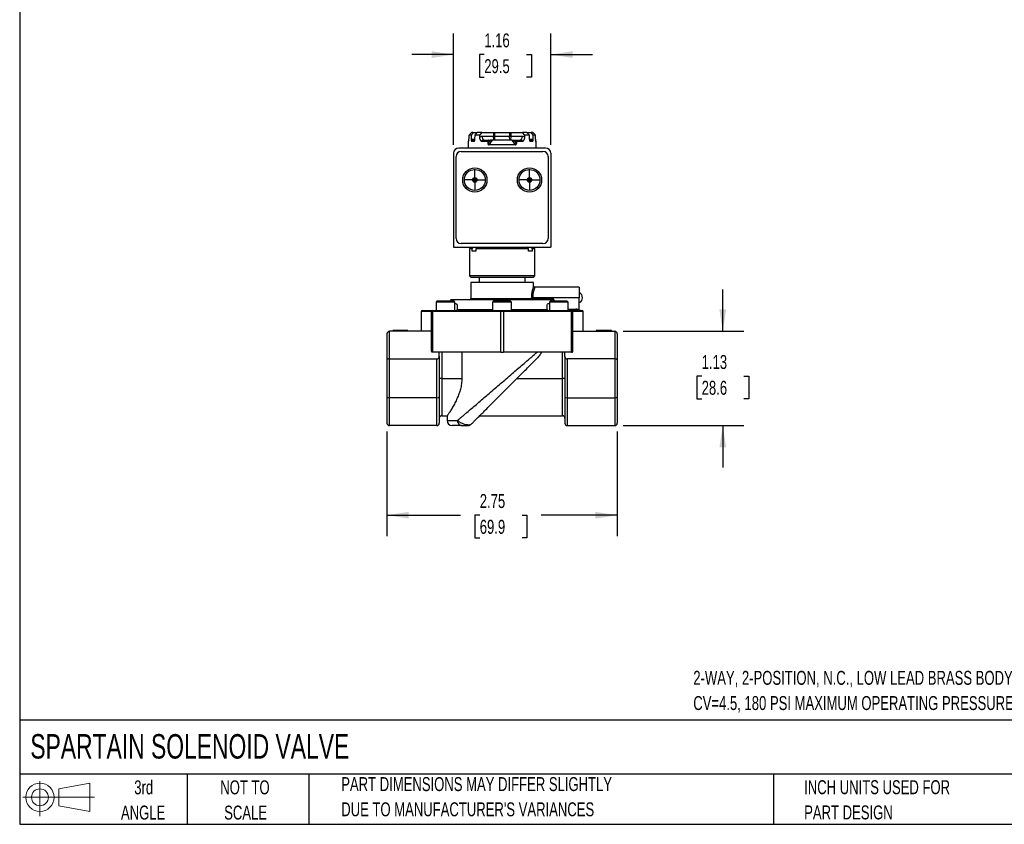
# Model space of a CAD drawing. Header units: inches. Extents: x 0.5 to 21.5, y 0.5 to 16.5.
# Tile 1 of 12: x 0.5 to 12.3, y 0.5 to 10.1. Entities that reach past the tile are written whole.
import ezdxf

# ---------------------------------------------------------------- set-up
doc = ezdxf.new("R2010")
doc.units = ezdxf.units.IN
doc.header["$LTSCALE"] = 2
doc.header["$MEASUREMENT"] = 0
doc.linetypes.add('CENTERX2', pattern=[0.8, 0.5, -0.1, 0.1, -0.1])
doc.layers.add('CENTER', color=40, linetype='CENTERX2')
doc.layers.add('SLD-DEFPOINTS', color=7, linetype='Continuous')
doc.layers.add('DIMENSIONS', color=140, linetype='Continuous', lineweight=25)
doc.layers.add('TEXT', color=140, linetype='Continuous', lineweight=25)
doc.styles.add('SLDTEXTSTYLE0', font='TXT', dxfattribs={"width": 0.7})
doc.dimstyles.new('SLDDIMSTYLE0', dxfattribs={"dimtxt": 0.169922, "dimasz": 0.26, "dimexe": 0, "dimexo": 0.0625, "dimgap": 0.04248, "dimtad": 0, "dimtih": 1, "dimtoh": 1, "dimrnd": 1e-09, "dimzin": 12, "dimdsep": 46, "dimtxsty": 'SLDTEXTSTYLE0', "dimsah": 1, "dimcen": 0.09, "dimadec": 0, "dimazin": 3, "dimtfac": 1, "dimtmove": 0, "dimatfit": 0, "dimfxl": 0, "dimfrac": 2, "dimtolj": 1, "dimtzin": 12, "dimarcsym": 0})
doc.dimstyles.new('SLDDIMSTYLE1', dxfattribs={"dimtxt": 0.169922, "dimasz": 0.26, "dimexe": 0, "dimexo": 0.0625, "dimgap": 0.04248, "dimtad": 0, "dimtih": 1, "dimtoh": 1, "dimrnd": 1e-09, "dimzin": 12, "dimdsep": 46, "dimtxsty": 'SLDTEXTSTYLE0', "dimsah": 1, "dimcen": 0.09, "dimadec": 0, "dimazin": 3, "dimtfac": 1, "dimtofl": 0, "dimtmove": 0, "dimatfit": 3, "dimfxl": 0, "dimfrac": 2, "dimtolj": 1, "dimtzin": 12, "dimarcsym": 0})

# ---------------------------------------------------------------- blocks, each defined once
blk = doc.blocks.new('Block11')
at = {"color": 7, "linetype": 'Continuous', "lineweight": 18}
for p, q in [((0.204, 0.418), (0.204, 0)), ((0.431, 0.328), (0.801, 0.396)), ((0.801, 0.396), (0.801, 0.058)), ((0.431, 0.126), (0.431, 0.328)), ((0, 0.227), (0.856, 0.227)), ((0.431, 0.126), (0.801, 0.058))]:
    blk.add_line(p, q, dxfattribs=at)
for radius in [0.169, 0.101]:
    blk.add_circle((0.204, 0.227), radius, dxfattribs=at)
blk = doc.blocks.new('Block12')
at = {"layer": 'SLD-DEFPOINTS'}
blk.add_blockref('Block11', (0, 0), dxfattribs=at)
blk = doc.blocks.new('SW_NOTE_0')
at = {"layer": 'TEXT', "color": 0, "char_height": 0.16667, "attachment_point": 1, "style": 'SLDTEXTSTYLE0'}
for s, insert in [('2-WAY, 2-POSITION, N.C., LOW LEAD BRASS BODY, 1/4IN FEMALE NPT INLET(s), 1/4IN FEMALE NPT OUTLET(s),', (0, 0.215)), ('CV=4.5, 180 PSI MAXIMUM OPERATING PRESSURE, 24 VDC OPERATING VOLTAGE, 18IN PIGTAIL.', (0, -0.086))]:
    blk.add_mtext(s, dxfattribs=dict(at, insert=insert))
blk = doc.blocks.new('SW_NOTE_0_3')
at = {"layer": 'TEXT', "color": 0, "char_height": 0.16667, "attachment_point": 1, "style": 'SLDTEXTSTYLE0'}
for s, insert in [('PART DIMENSIONS MAY DIFFER SLIGHTLY', (0, 0.215)), ("DUE TO MANUFACTURER'S VARIANCES", (0, -0.086))]:
    blk.add_mtext(s, dxfattribs=dict(at, insert=insert))
blk = doc.blocks.new('SW_NOTE_0_4')
at = {"layer": 'TEXT', "color": 0, "char_height": 0.1667, "attachment_point": 2, "style": 'SLDTEXTSTYLE0'}
for s, insert in [('NOT TO', (0.414, 0.215)), ('SCALE', (0.422, -0.086))]:
    blk.add_mtext(s, dxfattribs=dict(at, insert=insert))
blk = doc.blocks.new('SW_NOTE_0_5')
at = {"layer": 'TEXT', "color": 0, "char_height": 0.1667, "attachment_point": 2, "style": 'SLDTEXTSTYLE0'}
for s, insert in [('3rd', (0.182, 0.215)), ('ANGLE', (0.175, -0.086))]:
    blk.add_mtext(s, dxfattribs=dict(at, insert=insert))
blk = doc.blocks.new('SW_NOTE_0_6')
at = {"layer": 'TEXT', "color": 0, "char_height": 0.16667, "attachment_point": 1, "style": 'SLDTEXTSTYLE0'}
for s, insert in [('INCH UNITS USED FOR', (0, 0.215)), ('PART DESIGN', (0, -0.086))]:
    blk.add_mtext(s, dxfattribs=dict(at, insert=insert))
blk = doc.blocks.new('_D')
at = {"layer": 'DIMENSIONS'}
for p, q in [((8.896, 6.383), (8.896, 6.883)), ((7.706, 6.383), (9.146, 6.383)), ((8.644, 5.847), (8.587, 5.847)), ((8.587, 5.847), (8.587, 5.577)), ((9.149, 5.847), (9.206, 5.847)), ((9.206, 5.847), (9.206, 5.577)), ((8.587, 5.577), (8.644, 5.577)), ((9.206, 5.577), (9.149, 5.577)), ((7.706, 5.258), (9.146, 5.258)), ((8.896, 5.258), (8.896, 4.758))]:
    blk.add_line(p, q, dxfattribs=at)
for points in [[(8.896, 6.383), (8.936, 6.643), (8.856, 6.643)], [(8.896, 5.258), (8.856, 4.998), (8.936, 4.998)]]:
    blk.add_solid(points, dxfattribs=at)
at = {"layer": 'DIMENSIONS', "char_height": 0.1667, "attachment_point": 1, "style": 'SLDTEXTSTYLE0'}
for s, insert in [('1.13', (8.644, 6.1)), ('28.6', (8.644, 5.792))]:
    blk.add_mtext(s, dxfattribs=dict(at, insert=insert))
blk = doc.blocks.new('_D_1')
at = {"layer": 'DIMENSIONS'}
for p, q in [((4.886, 5.188), (4.886, 3.938)), ((7.636, 5.188), (7.636, 3.938)), ((4.886, 4.188), (5.764, 4.188)), ((5.994, 4.188), (5.937, 4.188)), ((5.937, 4.188), (5.937, 3.918)), ((6.499, 4.188), (6.556, 4.188)), ((6.556, 4.188), (6.556, 3.918)), ((7.636, 4.188), (6.729, 4.188)), ((5.937, 3.918), (5.994, 3.918)), ((6.556, 3.918), (6.499, 3.918))]:
    blk.add_line(p, q, dxfattribs=at)
for points in [[(4.886, 4.188), (5.146, 4.148), (5.146, 4.228)], [(7.636, 4.188), (7.376, 4.228), (7.376, 4.148)]]:
    blk.add_solid(points, dxfattribs=at)
at = {"layer": 'DIMENSIONS', "char_height": 0.1667, "attachment_point": 1, "style": 'SLDTEXTSTYLE0'}
for s, insert in [('2.75', (5.994, 4.441)), ('69.9', (5.994, 4.133))]:
    blk.add_mtext(s, dxfattribs=dict(at, insert=insert))
blk = doc.blocks.new('_D_2')
at = {"layer": 'DIMENSIONS'}
for p, q in [((5.681, 8.607), (5.681, 9.935)), ((6.842, 8.607), (6.842, 9.935)), ((5.681, 9.685), (5.181, 9.685)), ((6.048, 9.685), (5.991, 9.685)), ((5.991, 9.685), (5.991, 9.415)), ((6.553, 9.685), (6.61, 9.685)), ((6.61, 9.685), (6.61, 9.415)), ((6.842, 9.685), (7.342, 9.685)), ((5.991, 9.415), (6.048, 9.415)), ((6.61, 9.415), (6.553, 9.415))]:
    blk.add_line(p, q, dxfattribs=at)
for points in [[(5.681, 9.685), (5.421, 9.725), (5.421, 9.645)], [(6.842, 9.685), (7.102, 9.645), (7.102, 9.725)]]:
    blk.add_solid(points, dxfattribs=at)
at = {"layer": 'DIMENSIONS', "char_height": 0.1667, "attachment_point": 1, "style": 'SLDTEXTSTYLE0'}
for s, insert in [('1.16', (6.048, 9.938)), ('29.5', (6.048, 9.63))]:
    blk.add_mtext(s, dxfattribs=dict(at, insert=insert))
blk = doc.blocks.new('SW_CENTERMARKSYMBOL_0')
at = {"layer": 'CENTER', "color": 0}
for p, q in [((0, 0.1), (0, 0.1275)), ((-0.1, 0), (-0.1275, 0)), ((0, 0), (-0.1, 0)), ((0, 0), (0, 0.1)), ((0, 0), (0, -0.1)), ((0, 0), (0.1, 0)), ((0.1, 0), (0.1275, 0)), ((0, -0.1), (0, -0.1275))]:
    blk.add_line(p, q, dxfattribs=at)
blk = doc.blocks.new('SW_CENTERMARKSYMBOL_1')
at = {"layer": 'CENTER', "color": 0}
for p, q in [((0, 0.1), (0, 0.1275)), ((-0.1, 0), (-0.1275, 0)), ((0, 0), (-0.1, 0)), ((0, 0), (0, 0.1)), ((0, 0), (0, -0.1)), ((0, 0), (0.1, 0)), ((0.1, 0), (0.1275, 0)), ((0, -0.1), (0, -0.1275))]:
    blk.add_line(p, q, dxfattribs=at)

msp = doc.modelspace()

# ---------------------------------------------------------------- linework, layer by layer
for p, q in [((5.867, 8.703), (5.867, 8.725)), ((5.891, 8.725), (5.867, 8.725)), ((5.891, 8.725), (5.89, 8.674)), ((5.917, 8.755), (5.891, 8.725)), ((5.917, 8.755), (5.895, 8.755)), ((5.917, 8.755), (5.965, 8.755)), ((5.937, 8.674), (5.938, 8.725)), ((5.938, 8.725), (5.965, 8.755)), ((5.991, 8.725), (5.938, 8.725)), ((6.018, 8.755), (5.965, 8.755)), ((6.018, 8.755), (5.991, 8.725)), ((5.991, 8.725), (5.991, 8.703)), ((6.018, 8.755), (6.159, 8.755)), ((6.022, 8.711), (6.159, 8.711)), ((6.172, 8.755), (6.172, 8.711)), ((6.172, 8.755), (6.351, 8.755)), ((6.172, 8.711), (6.351, 8.711)), ((6.351, 8.755), (6.351, 8.711)), ((6.364, 8.755), (6.504, 8.755)), ((6.364, 8.755), (6.364, 8.711)), ((6.364, 8.711), (6.501, 8.711)), ((6.532, 8.725), (6.504, 8.755)), ((6.557, 8.755), (6.504, 8.755)), ((6.532, 8.703), (6.532, 8.725)), ((6.584, 8.725), (6.532, 8.725)), ((6.557, 8.755), (6.584, 8.725)), ((6.557, 8.755), (6.606, 8.755)), ((6.584, 8.725), (6.586, 8.674)), ((6.632, 8.725), (6.606, 8.755)), ((6.628, 8.755), (6.606, 8.755)), ((6.628, 8.755), (6.656, 8.725)), ((6.632, 8.674), (6.632, 8.725)), ((6.656, 8.725), (6.632, 8.725)), ((6.656, 8.725), (6.656, 8.703)), ((5.857, 8.647), (5.855, 8.569)), ((5.86, 8.647), (5.857, 8.647)), ((5.927, 8.647), (5.897, 8.647)), ((5.902, 8.677), (5.937, 8.677)), ((5.909, 8.662), (5.935, 8.662)), ((6.09, 8.647), (6.016, 8.647)), ((6.117, 8.662), (6.09, 8.625)), ((6.09, 8.647), (6.09, 8.625)), ((6.097, 8.662), (6.117, 8.662)), ((6.143, 8.662), (6.104, 8.608)), ((6.419, 8.608), (6.104, 8.608)), ((6.38, 8.662), (6.143, 8.662)), ((6.419, 8.608), (6.38, 8.662)), ((6.433, 8.625), (6.406, 8.662)), ((6.406, 8.662), (6.426, 8.662)), ((6.432, 8.647), (6.433, 8.625)), ((6.507, 8.647), (6.432, 8.647)), ((6.457, 8.662), (6.473, 8.662)), ((6.586, 8.677), (6.621, 8.677)), ((6.588, 8.662), (6.614, 8.662)), ((6.626, 8.647), (6.596, 8.647)), ((6.666, 8.647), (6.663, 8.647)), ((6.667, 8.569), (6.666, 8.647)), ((5.681, 8.507), (5.681, 7.388)), ((5.711, 7.491), (5.711, 8.467)), ((6.78, 8.569), (5.743, 8.569)), ((5.773, 8.529), (6.749, 8.529)), ((6.811, 8.467), (6.811, 7.491)), ((6.842, 8.507), (6.842, 7.388)), ((6.749, 7.429), (5.773, 7.429)), ((5.681, 7.388), (6.842, 7.388)), ((5.891, 7.388), (5.871, 7.368)), ((5.871, 7.368), (5.871, 7.046)), ((5.903, 7.368), (5.871, 7.368)), ((5.903, 7.338), (5.903, 7.368)), ((5.948, 7.338), (5.903, 7.338)), ((5.948, 7.368), (5.948, 7.338)), ((6.575, 7.368), (5.948, 7.368)), ((6.575, 7.338), (6.575, 7.368)), ((6.62, 7.338), (6.575, 7.338)), ((6.62, 7.368), (6.62, 7.338)), ((6.652, 7.368), (6.62, 7.368)), ((6.652, 7.368), (6.632, 7.388)), ((6.652, 7.046), (6.652, 7.368)), ((5.871, 7.046), (5.891, 7.026)), ((6.652, 7.046), (5.871, 7.046)), ((5.886, 6.967), (5.886, 6.773)), ((6.636, 6.967), (5.886, 6.967)), ((6.632, 7.026), (5.891, 7.026)), ((5.986, 7.026), (5.986, 6.967)), ((6.536, 6.967), (6.536, 7.026)), ((6.632, 7.026), (6.652, 7.046)), ((6.636, 6.923), (6.636, 6.967)), ((7.183, 6.908), (6.651, 6.908)), ((7.183, 6.908), (7.183, 6.783)), ((5.483, 6.741), (5.472, 6.73)), ((5.472, 6.73), (5.472, 6.633)), ((5.698, 6.73), (5.472, 6.73)), ((5.687, 6.741), (5.483, 6.741)), ((5.647, 6.758), (5.637, 6.741)), ((6.86, 6.758), (5.647, 6.758)), ((5.698, 6.73), (5.687, 6.741)), ((5.698, 6.633), (5.698, 6.73)), ((5.886, 6.773), (6.611, 6.773)), ((6.16, 6.741), (6.148, 6.73)), ((6.148, 6.73), (6.148, 6.633)), ((6.374, 6.73), (6.148, 6.73)), ((6.363, 6.741), (6.16, 6.741)), ((6.374, 6.73), (6.363, 6.741)), ((6.374, 6.633), (6.374, 6.73)), ((6.611, 6.773), (6.611, 6.783)), ((6.625, 6.773), (6.611, 6.773)), ((6.625, 6.783), (6.625, 6.773)), ((7.183, 6.783), (6.625, 6.783)), ((6.625, 6.758), (6.625, 6.773)), ((6.625, 6.773), (6.869, 6.773)), ((6.836, 6.741), (6.825, 6.73)), ((6.825, 6.73), (6.825, 6.633)), ((7.051, 6.73), (6.825, 6.73)), ((7.039, 6.741), (6.836, 6.741)), ((6.871, 6.741), (6.861, 6.758)), ((6.869, 6.773), (6.888, 6.741)), ((7.051, 6.73), (7.039, 6.741)), ((7.051, 6.633), (7.051, 6.73)), ((7.183, 6.633), (7.183, 6.783)), ((5.293, 6.618), (5.293, 6.383)), ((5.418, 6.618), (5.293, 6.618)), ((5.433, 6.618), (5.418, 6.618)), ((5.418, 6.147), (5.418, 6.618)), ((6.246, 6.618), (5.433, 6.618)), ((5.433, 6.133), (5.433, 6.618)), ((5.441, 6.633), (6.253, 6.633)), ((5.723, 6.641), (6.148, 6.641)), ((6.277, 6.618), (6.246, 6.618)), ((6.246, 6.133), (6.246, 6.618)), ((6.269, 6.633), (7.082, 6.633)), ((6.277, 6.618), (6.277, 6.133)), ((7.089, 6.618), (6.277, 6.618)), ((6.374, 6.641), (6.8, 6.641)), ((7.051, 6.648), (7.143, 6.648)), ((7.089, 6.133), (7.089, 6.618)), ((7.105, 6.618), (7.089, 6.618)), ((7.105, 6.147), (7.105, 6.618)), ((7.178, 6.618), (7.105, 6.618)), ((7.183, 6.633), (7.183, 6.632)), ((7.183, 6.633), (7.183, 6.633)), ((7.23, 6.618), (7.187, 6.618)), ((7.23, 6.383), (7.23, 6.618)), ((4.886, 6.353), (4.886, 6.041)), ((4.916, 6.053), (4.916, 6.383)), ((5.418, 6.383), (4.916, 6.383)), ((4.956, 6.393), (4.956, 6.383)), ((5.056, 6.393), (4.956, 6.393)), ((5.136, 6.393), (5.056, 6.393)), ((5.056, 6.393), (5.056, 6.383)), ((5.136, 6.393), (5.136, 6.383)), ((7.105, 6.383), (7.606, 6.383)), ((7.386, 6.393), (7.386, 6.383)), ((7.486, 6.393), (7.386, 6.393)), ((7.486, 6.393), (7.486, 6.383)), ((7.566, 6.393), (7.486, 6.393)), ((7.566, 6.393), (7.566, 6.383)), ((7.606, 6.383), (7.606, 6.053)), ((7.636, 6.353), (7.636, 6.041)), ((5.433, 6.133), (5.421, 6.133)), ((6.246, 6.133), (5.433, 6.133)), ((5.511, 6.083), (5.511, 6.133)), ((5.541, 6.133), (5.541, 5.821)), ((5.779, 6.133), (5.779, 5.821)), ((6.246, 6.133), (6.277, 6.133)), ((7.089, 6.133), (6.277, 6.133)), ((6.981, 5.821), (6.981, 6.133)), ((7.011, 6.083), (7.011, 6.133)), ((7.089, 6.133), (7.102, 6.133)), ((4.886, 6.041), (4.886, 5.6)), ((4.916, 6.053), (5.481, 6.053)), ((4.916, 5.588), (4.916, 6.053)), ((5.481, 5.588), (5.481, 6.053)), ((5.511, 6.083), (5.511, 5.6)), ((7.011, 6.083), (7.011, 5.6)), ((7.606, 6.053), (7.041, 6.053)), ((7.041, 5.588), (7.041, 6.053)), ((7.606, 6.053), (7.606, 5.588)), ((7.636, 6.041), (7.636, 5.6)), ((5.541, 5.821), (5.511, 5.821)), ((5.541, 5.821), (5.779, 5.821)), ((5.541, 5.821), (5.541, 5.376)), ((6.438, 5.821), (6.981, 5.821)), ((7.011, 5.821), (6.981, 5.821)), ((6.981, 5.376), (6.981, 5.821)), ((4.886, 5.6), (4.886, 5.288)), ((5.481, 5.588), (4.916, 5.588)), ((4.916, 5.258), (4.916, 5.588)), ((5.481, 5.258), (5.481, 5.588)), ((5.511, 5.6), (5.511, 5.288)), ((7.011, 5.6), (7.011, 5.288)), ((7.041, 5.588), (7.606, 5.588)), ((7.041, 5.258), (7.041, 5.588)), ((7.606, 5.588), (7.606, 5.258)), ((7.636, 5.6), (7.636, 5.288)), ((5.541, 5.376), (5.606, 5.376)), ((5.605, 5.376), (5.605, 5.318)), ((5.605, 5.318), (5.729, 5.318)), ((5.993, 5.376), (6.981, 5.376)), ((5.481, 5.258), (4.916, 5.258)), ((5.857, 5.259), (5.851, 5.258)), ((7.041, 5.258), (7.606, 5.258))]:
    msp.add_line(p, q)
at = {"flags": 128}
for points in [[(6.159, 8.755), (6.159, 8.73), (6.159, 8.711)], [(5.433, 6.618), (5.434, 6.621), (5.434, 6.624), (5.435, 6.626), (5.436, 6.629), (5.437, 6.63), (5.438, 6.632), (5.439, 6.633), (5.441, 6.633)], [(6.246, 6.618), (6.246, 6.621), (6.246, 6.624), (6.247, 6.626), (6.248, 6.629), (6.249, 6.63), (6.251, 6.632), (6.252, 6.633), (6.253, 6.633)], [(6.269, 6.633), (6.271, 6.633), (6.272, 6.632), (6.274, 6.63), (6.275, 6.629), (6.276, 6.626), (6.276, 6.624), (6.277, 6.621), (6.277, 6.618)], [(7.089, 6.618), (7.089, 6.621), (7.089, 6.624), (7.088, 6.626), (7.087, 6.629), (7.086, 6.63), (7.085, 6.632), (7.083, 6.633), (7.082, 6.633)]]:
    msp.add_lwpolyline(points, dxfattribs=at)
for centre, radius in [((5.935, 8.189), 0.145), ((5.935, 8.189), 0.125), ((6.588, 8.189), 0.145), ((6.588, 8.189), 0.125), ((5.935, 8.189), 0.0275), ((6.588, 8.189), 0.0275)]:
    msp.add_circle(centre, radius)
for centre, radius, start, end in [((5.872, 8.647), 0.015, 129.5687, 179), ((6.651, 8.647), 0.015, 1, 50.8648), ((5.743, 8.507), 0.062, 90, 180), ((5.773, 8.467), 0.062, 90, 180), ((6.749, 8.467), 0.062, 0, 90), ((6.78, 8.507), 0.062, 0, 90), ((5.773, 7.491), 0.062, 180, 270), ((6.749, 7.491), 0.062, 270, 0), ((7.159, 6.783), 0.0625, 0, 66.6731), ((5.871, 6.773), 0.015, 270, 0), ((6.626, 6.773), 0.0145, 178.0936, 267.9574), ((7.159, 6.783), 0.0625, 293.3269, 0), ((5.308, 6.618), 0.015, 90, 180), ((5.433, 6.618), 0.015, 90, 180), ((7.09, 6.618), 0.015, 0, 90), ((7.215, 6.618), 0.015, 0, 90), ((4.916, 6.353), 0.03, 90, 180), ((7.606, 6.353), 0.03, 0, 90), ((5.449, 6.147), 0.031, 180, 206.6362), ((7.074, 6.147), 0.031, 333.3638, 0), ((5.481, 6.083), 0.03, 270, 0), ((7.041, 6.083), 0.03, 180, 270), ((5.541, 5.346), 0.03, 90, 180), ((5.665, 5.318), 0.06, 180, 270), ((6.981, 5.346), 0.03, 0, 90), ((4.916, 5.288), 0.03, 180, 270), ((5.481, 5.288), 0.03, 270, 0), ((7.041, 5.288), 0.03, 180, 270), ((7.606, 5.288), 0.03, 270, 0)]:
    msp.add_arc(centre, radius, start, end)
for centre, start_param, end_param in [((4.916, 6.041), 1.570796, 3.141593), ((7.606, 6.041), 0, 1.570796), ((4.916, 5.6), 3.141593, 4.712389), ((5.481, 5.6), 4.712389, 6.283185), ((7.041, 5.6), 3.141593, 4.712389), ((7.606, 5.6), 4.712389, 6.283185)]:
    msp.add_ellipse(centre, major_axis=(0.03, 0), ratio=0.414214, start_param=start_param, end_param=end_param)
for points, knots in [([(5.86, 8.647), (5.86, 8.648), (5.861, 8.65), (5.861, 8.653), (5.862, 8.656), (5.863, 8.66), (5.863, 8.664), (5.864, 8.669), (5.865, 8.676), (5.866, 8.684), (5.866, 8.693), (5.867, 8.7), (5.867, 8.703)], [0, 0, 0, 0, 0.077744, 0.154207, 0.229839, 0.305102, 0.380468, 0.456407, 0.592675, 0.728402, 0.864709, 1, 1, 1, 1]), ([(5.991, 8.703), (5.992, 8.703), (5.994, 8.705), (5.998, 8.706), (6.002, 8.708), (6.007, 8.709), (6.014, 8.711), (6.019, 8.711), (6.022, 8.711)], [0, 0, 0, 0, 0.1233026, 0.2473709, 0.372677, 0.4996792, 0.7488083, 1, 1, 1, 1]), ([(5.991, 8.703), (5.991, 8.701), (5.991, 8.698), (5.991, 8.694), (5.992, 8.689), (5.993, 8.683), (5.995, 8.676), (5.999, 8.668), (6.003, 8.66), (6.009, 8.653), (6.014, 8.649), (6.016, 8.647)], [0, 0, 0, 0, 0.0677593, 0.1354026, 0.203302, 0.2718261, 0.4075704, 0.543866, 0.6950769, 0.8458777, 1, 1, 1, 1]), ([(6.022, 8.711), (6.022, 8.7), (6.026, 8.674), (6.039, 8.662), (6.047, 8.662)], [0, 0, 0, 0, 0.428571, 1, 1, 1, 1]), ([(6.169, 8.662), (6.169, 8.662), (6.169, 8.662), (6.167, 8.662), (6.164, 8.667), (6.16, 8.684), (6.159, 8.7), (6.159, 8.711)], [-0.1447594, -0.1447594, -0.1447594, -0.1447594, -0.1442758, -0.1442758, -0.086372, -0.0574201, 0.0004837, 0.0004837, 0.0004837, 0.0004837]), ([(6.172, 8.711), (6.172, 8.7), (6.172, 8.684), (6.17, 8.667), (6.169, 8.662), (6.169, 8.662), (6.169, 8.662), (6.169, 8.662)], [-0.1447594, -0.1447594, -0.1447594, -0.1447594, -0.0868557, -0.0579038, 0, 0, 0.0004837, 0.0004837, 0.0004837, 0.0004837]), ([(6.354, 8.662), (6.354, 8.662), (6.354, 8.662), (6.354, 8.662), (6.353, 8.667), (6.351, 8.684), (6.351, 8.7), (6.351, 8.711)], [0, 0, 0, 0, 0.0004837, 0.0004837, 0.0583874, 0.0873393, 0.1452431, 0.1452431, 0.1452431, 0.1452431]), ([(6.364, 8.711), (6.364, 8.7), (6.363, 8.684), (6.359, 8.667), (6.356, 8.662), (6.354, 8.662), (6.354, 8.662), (6.354, 8.662)], [0, 0, 0, 0, 0.0579038, 0.0868557, 0.1447594, 0.1447594, 0.1452431, 0.1452431, 0.1452431, 0.1452431]), ([(6.476, 8.662), (6.484, 8.662), (6.496, 8.674), (6.501, 8.7), (6.501, 8.711)], [0, 0, 0, 0, 0.571429, 1, 1, 1, 1]), ([(6.501, 8.711), (6.503, 8.711), (6.505, 8.711), (6.51, 8.711), (6.516, 8.71), (6.523, 8.707), (6.529, 8.704), (6.532, 8.703)], [0, 0, 0, 0, 0.133139, 0.266304, 0.400002, 0.694451, 1, 1, 1, 1]), ([(6.507, 8.647), (6.508, 8.648), (6.51, 8.65), (6.514, 8.653), (6.517, 8.656), (6.519, 8.66), (6.522, 8.664), (6.525, 8.669), (6.528, 8.676), (6.53, 8.684), (6.532, 8.693), (6.532, 8.7), (6.532, 8.703)], [0, 0, 0, 0, 0.077744, 0.154207, 0.229839, 0.305102, 0.380468, 0.456407, 0.592675, 0.728402, 0.864709, 1, 1, 1, 1]), ([(6.656, 8.703), (6.656, 8.701), (6.656, 8.698), (6.656, 8.694), (6.657, 8.689), (6.657, 8.683), (6.658, 8.676), (6.659, 8.668), (6.66, 8.66), (6.661, 8.653), (6.662, 8.649), (6.663, 8.647)], [0, 0, 0, 0, 0.067759, 0.135403, 0.203302, 0.271826, 0.40757, 0.543866, 0.695077, 0.845878, 1, 1, 1, 1]), ([(5.86, 8.647), (5.86, 8.648), (5.86, 8.65), (5.861, 8.651), (5.861, 8.652)], [0, 0, 0, 0, 0.6477043, 1, 1, 1, 1]), ([(5.89, 8.674), (5.891, 8.674), (5.893, 8.675), (5.896, 8.676), (5.899, 8.677), (5.901, 8.677), (5.902, 8.677)], [0, 0, 0, 0, 0.256831, 0.507106, 0.753795, 1, 1, 1, 1]), ([(5.89, 8.674), (5.89, 8.673), (5.89, 8.671), (5.891, 8.669), (5.891, 8.666), (5.891, 8.664), (5.892, 8.661), (5.893, 8.658), (5.893, 8.656), (5.894, 8.653), (5.896, 8.65), (5.896, 8.649), (5.897, 8.647)], [0, 0, 0, 0, 0.077222, 0.156346, 0.238508, 0.324721, 0.415868, 0.512693, 0.625429, 0.755266, 0.832224, 1, 1, 1, 1]), ([(5.909, 8.662), (5.906, 8.662), (5.899, 8.658), (5.897, 8.651), (5.897, 8.647)], [0.4795714, 0.4795714, 0.4795714, 0.4795714, 0.5473464, 0.5981776, 0.5981776, 0.5981776, 0.5981776]), ([(5.927, 8.647), (5.928, 8.649), (5.929, 8.65), (5.931, 8.653), (5.932, 8.656), (5.934, 8.659), (5.935, 8.663), (5.937, 8.669), (5.937, 8.672), (5.937, 8.674)], [0, 0, 0, 0, 0.16789, 0.244907, 0.374839, 0.487651, 0.675587, 0.843844, 1, 1, 1, 1]), ([(5.927, 8.647), (5.927, 8.649), (5.928, 8.652), (5.929, 8.655), (5.931, 8.658), (5.933, 8.659), (5.934, 8.659)], [0, 0, 0, 0, 0.380839, 0.581501, 0.788549, 1, 1, 1, 1]), ([(6.047, 8.662), (6.039, 8.662), (6.028, 8.66), (6.018, 8.654), (6.016, 8.65), (6.016, 8.647)], [1.1025594, 1.1025594, 1.1025594, 1.1025594, 1.217878, 1.2947571, 1.3716361, 1.3716361, 1.3716361, 1.3716361]), ([(6.047, 8.662), (6.05, 8.662), (6.056, 8.662), (6.066, 8.662), (6.076, 8.662), (6.086, 8.662), (6.093, 8.662), (6.097, 8.662)], [0, 0, 0, 0, 0.200174, 0.400087, 0.599913, 0.799826, 1, 1, 1, 1]), ([(6.048, 8.662), (6.049, 8.662), (6.05, 8.662), (6.05, 8.662), (6.051, 8.662)], [0, 0, 0, 0, 0.333979, 1, 1, 1, 1]), ([(6.097, 8.662), (6.096, 8.662), (6.096, 8.662), (6.095, 8.662), (6.094, 8.661), (6.093, 8.659), (6.091, 8.655), (6.091, 8.653), (6.09, 8.65), (6.09, 8.648), (6.09, 8.647)], [0, 0, 0, 0, 0.079776, 0.159593, 0.240679, 0.499394, 0.627929, 0.759459, 0.879005, 1, 1, 1, 1]), ([(6.09, 8.625), (6.09, 8.621), (6.091, 8.617), (6.096, 8.61), (6.1, 8.608), (6.104, 8.608)], [0, 0, 0, 0, 0.5, 0.5, 1, 1, 1, 1]), ([(6.143, 8.662), (6.14, 8.662), (6.137, 8.662), (6.132, 8.662), (6.129, 8.662), (6.123, 8.662), (6.12, 8.662), (6.117, 8.662)], [0, 0, 0, 0, 0.25, 0.25, 0.5, 0.5, 1, 1, 1, 1]), ([(6.38, 8.662), (6.383, 8.662), (6.386, 8.662), (6.391, 8.662), (6.394, 8.662), (6.4, 8.662), (6.403, 8.662), (6.406, 8.662)], [0, 0, 0, 0, 0.25, 0.25, 0.5, 0.5, 1, 1, 1, 1]), ([(6.419, 8.608), (6.423, 8.608), (6.427, 8.61), (6.431, 8.617), (6.433, 8.621), (6.433, 8.625)], [0, 0, 0, 0, 0.5, 0.5, 1, 1, 1, 1]), ([(6.432, 8.647), (6.432, 8.651), (6.432, 8.655), (6.429, 8.66), (6.428, 8.662), (6.426, 8.662)], [0, 0, 0, 0, 0.5, 0.5, 1, 1, 1, 1]), ([(6.507, 8.647), (6.507, 8.648), (6.507, 8.649), (6.506, 8.651), (6.505, 8.652), (6.504, 8.654), (6.502, 8.655), (6.5, 8.657), (6.497, 8.659), (6.492, 8.66), (6.485, 8.662), (6.479, 8.662), (6.476, 8.662)], [0, 0, 0, 0, 0.046116, 0.093475, 0.143519, 0.197461, 0.256253, 0.320608, 0.391046, 0.55699, 0.759836, 1, 1, 1, 1]), ([(6.586, 8.674), (6.586, 8.673), (6.586, 8.671), (6.586, 8.669), (6.587, 8.666), (6.587, 8.664), (6.588, 8.661), (6.59, 8.658), (6.591, 8.656), (6.592, 8.653), (6.594, 8.65), (6.595, 8.649), (6.596, 8.647)], [0, 0, 0, 0, 0.077222, 0.156346, 0.238508, 0.324721, 0.415868, 0.512693, 0.625429, 0.755266, 0.832224, 1, 1, 1, 1]), ([(6.596, 8.647), (6.596, 8.649), (6.595, 8.652), (6.593, 8.655), (6.592, 8.658), (6.59, 8.659), (6.589, 8.659)], [0, 0, 0, 0, 0.380874, 0.581529, 0.788555, 1, 1, 1, 1]), ([(6.626, 8.647), (6.626, 8.648), (6.626, 8.65), (6.625, 8.652), (6.625, 8.654), (6.624, 8.656), (6.622, 8.658), (6.619, 8.661), (6.616, 8.662), (6.614, 8.662)], [0, 0, 0, 0, 0.09494, 0.192373, 0.292339, 0.394871, 0.5, 0.705804, 1, 1, 1, 1]), ([(6.621, 8.677), (6.622, 8.677), (6.624, 8.677), (6.627, 8.676), (6.63, 8.675), (6.632, 8.674), (6.632, 8.674)], [0, 0, 0, 0, 0.246205, 0.492894, 0.743169, 1, 1, 1, 1]), ([(6.626, 8.647), (6.626, 8.649), (6.627, 8.65), (6.628, 8.653), (6.629, 8.656), (6.631, 8.659), (6.632, 8.663), (6.632, 8.669), (6.632, 8.672), (6.632, 8.674)], [0, 0, 0, 0, 0.16789, 0.244907, 0.374839, 0.487651, 0.675587, 0.843844, 1, 1, 1, 1]), ([(6.663, 8.647), (6.663, 8.648), (6.663, 8.65), (6.662, 8.651), (6.662, 8.652)], [0, 0, 0, 0, 0.647654, 1, 1, 1, 1]), ([(5.95, 8.189), (5.95, 8.185), (5.948, 8.181), (5.943, 8.175), (5.939, 8.174), (5.931, 8.174), (5.927, 8.175), (5.922, 8.181), (5.92, 8.185), (5.92, 8.192), (5.922, 8.196), (5.927, 8.202), (5.931, 8.204), (5.939, 8.204), (5.943, 8.202), (5.948, 8.196), (5.95, 8.192), (5.95, 8.189)], [0, 0, 0, 0, 0.125, 0.125, 0.25, 0.25, 0.375, 0.375, 0.5, 0.5, 0.625, 0.625, 0.75, 0.75, 0.875, 0.875, 1, 1, 1, 1]), ([(6.603, 8.189), (6.603, 8.185), (6.601, 8.181), (6.596, 8.175), (6.592, 8.174), (6.584, 8.174), (6.58, 8.175), (6.575, 8.181), (6.573, 8.185), (6.573, 8.192), (6.575, 8.196), (6.58, 8.202), (6.584, 8.204), (6.592, 8.204), (6.596, 8.202), (6.601, 8.196), (6.603, 8.192), (6.603, 8.189)], [0, 0, 0, 0, 0.125, 0.125, 0.25, 0.25, 0.375, 0.375, 0.5, 0.5, 0.625, 0.625, 0.75, 0.75, 0.875, 0.875, 1, 1, 1, 1]), ([(6.636, 6.923), (6.636, 6.923), (6.637, 6.924), (6.636, 6.921), (6.633, 6.913), (6.629, 6.9), (6.624, 6.882), (6.619, 6.861), (6.615, 6.837), (6.612, 6.811), (6.612, 6.792), (6.611, 6.783)], [0, 0, 0, 0, 0.00006, 0.122571, 0.245519, 0.369108, 0.493838, 0.620161, 0.745581, 0.87264, 1, 1, 1, 1]), ([(6.651, 6.908), (6.651, 6.908), (6.651, 6.907), (6.649, 6.903), (6.648, 6.898), (6.645, 6.892), (6.642, 6.883), (6.639, 6.872), (6.636, 6.862), (6.633, 6.852), (6.631, 6.842), (6.629, 6.827), (6.626, 6.807), (6.626, 6.791), (6.625, 6.783)], [0, 0, 0, 0, 0.121736, 0.184797, 0.249283, 0.330105, 0.408861, 0.499855, 0.575335, 0.625206, 0.69126, 0.750407, 0.880349, 1, 1, 1, 1]), ([(6.651, 6.908), (6.649, 6.908), (6.646, 6.909), (6.641, 6.912), (6.637, 6.917), (6.637, 6.921), (6.636, 6.923)], [0, 0, 0, 0, 0.250122, 0.500127, 0.750018, 1, 1, 1, 1]), ([(5.698, 6.711), (5.7, 6.712), (5.706, 6.715), (5.715, 6.712), (5.722, 6.704), (5.725, 6.691), (5.726, 6.672), (5.724, 6.653), (5.723, 6.641)], [0, 0, 0, 0, 0.055551, 0.216891, 0.389698, 0.524312, 0.659249, 1, 1, 1, 1]), ([(6.8, 6.641), (6.799, 6.65), (6.797, 6.669), (6.798, 6.691), (6.803, 6.707), (6.811, 6.715), (6.82, 6.713), (6.825, 6.712)], [0, 0, 0, 0, 0.24546, 0.489773, 0.664115, 0.840001, 1, 1, 1, 1]), ([(6.869, 6.773), (6.869, 6.772), (6.868, 6.771), (6.866, 6.768), (6.865, 6.767), (6.864, 6.765), (6.863, 6.763), (6.862, 6.761), (6.861, 6.759), (6.861, 6.759), (6.861, 6.758)], [0, 0, 0, 0, 0.12831, 0.24269, 0.343089, 0.429476, 0.5019, 0.681161, 0.846708, 1, 1, 1, 1]), ([(5.308, 6.633), (5.308, 6.633), (5.32, 6.633), (5.365, 6.633), (5.397, 6.633), (5.433, 6.633)], [0, 0, 0, 0, 0.5, 0.5, 1, 1, 1, 1]), ([(5.433, 6.633), (5.433, 6.633), (5.433, 6.633), (5.433, 6.633), (5.434, 6.633), (5.435, 6.633), (5.437, 6.633), (5.44, 6.633), (5.441, 6.633)], [0, 0, 0, 0, 0.1256462, 0.2494913, 0.3737157, 0.50048, 0.7494946, 1, 1, 1, 1]), ([(5.723, 6.641), (5.722, 6.638), (5.722, 6.636), (5.72, 6.634), (5.719, 6.633), (5.718, 6.633)], [0, 0, 0, 0, 0.5, 0.5, 1, 1, 1, 1]), ([(6.253, 6.633), (6.254, 6.633), (6.255, 6.633), (6.257, 6.633), (6.259, 6.633), (6.262, 6.633), (6.266, 6.633), (6.268, 6.633), (6.269, 6.633)], [0, 0, 0, 0, 0.125646, 0.249491, 0.373716, 0.50048, 0.749495, 1, 1, 1, 1]), ([(6.8, 6.641), (6.801, 6.638), (6.801, 6.636), (6.803, 6.634), (6.803, 6.633), (6.804, 6.633)], [0, 0, 0, 0, 0.5, 0.5, 1, 1, 1, 1]), ([(7.082, 6.633), (7.083, 6.633), (7.084, 6.633), (7.085, 6.633), (7.087, 6.633), (7.088, 6.633), (7.09, 6.633), (7.09, 6.633), (7.09, 6.633)], [0, 0, 0, 0, 0.125646, 0.249491, 0.373716, 0.50048, 0.749495, 1, 1, 1, 1]), ([(7.183, 6.633), (7.181, 6.636), (7.178, 6.638), (7.172, 6.642), (7.162, 6.647), (7.151, 6.648), (7.143, 6.648)], [0, 0, 0, 0, 0.25, 0.25, 0.5, 1, 1, 1, 1]), ([(7.178, 6.618), (7.178, 6.619), (7.178, 6.62), (7.177, 6.621), (7.176, 6.623), (7.175, 6.625), (7.173, 6.626), (7.171, 6.628), (7.169, 6.629), (7.166, 6.63), (7.163, 6.631), (7.159, 6.632), (7.156, 6.632), (7.152, 6.633), (7.148, 6.633), (7.145, 6.633), (7.143, 6.633)], [0, 0, 0, 0, 0.041165, 0.083786, 0.129328, 0.178966, 0.233565, 0.293729, 0.359855, 0.432191, 0.510875, 0.595965, 0.687468, 0.785348, 0.88955, 1, 1, 1, 1]), ([(7.182, 6.633), (7.182, 6.632), (7.182, 6.63), (7.182, 6.627), (7.181, 6.624), (7.18, 6.621), (7.179, 6.619), (7.178, 6.618)], [0, 0, 0, 0, 0.171923, 0.341134, 0.510036, 0.755448, 1, 1, 1, 1]), ([(7.183, 6.632), (7.183, 6.631), (7.183, 6.629), (7.184, 6.627), (7.184, 6.624), (7.185, 6.621), (7.186, 6.619), (7.187, 6.618)], [0, 0, 0, 0, 0.1868543, 0.3581211, 0.5146063, 0.7853225, 1, 1, 1, 1]), ([(7.198, 6.633), (7.198, 6.633), (7.197, 6.633), (7.195, 6.632), (7.193, 6.632), (7.191, 6.63), (7.19, 6.629), (7.189, 6.626), (7.188, 6.624), (7.187, 6.622), (7.187, 6.62), (7.187, 6.619), (7.187, 6.618)], [0, 0, 0, 0, 0.1616592, 0.3110269, 0.448019, 0.5725878, 0.7055328, 0.8147308, 0.87128, 0.9197381, 0.9617662, 1, 1, 1, 1]), ([(5.729, 5.318), (5.731, 5.32), (5.737, 5.325), (5.746, 5.333), (5.755, 5.341), (5.765, 5.349), (5.774, 5.357), (5.784, 5.366), (5.795, 5.375), (5.805, 5.384), (5.829, 5.404), (5.868, 5.438), (5.924, 5.485), (5.984, 5.537), (6.045, 5.589), (6.11, 5.645), (6.175, 5.701), (6.243, 5.759), (6.312, 5.818), (6.378, 5.876), (6.445, 5.933), (6.507, 5.986), (6.557, 6.029), (6.592, 6.059), (6.615, 6.079), (6.637, 6.098), (6.658, 6.116), (6.672, 6.127), (6.678, 6.133)], [0, 0, 0, 0, 0.011932, 0.02402, 0.036265, 0.048669, 0.061234, 0.07396, 0.086849, 0.099904, 0.113124, 0.171867, 0.234919, 0.295572, 0.36208, 0.421193, 0.490109, 0.554284, 0.619556, 0.691841, 0.750925, 0.818316, 0.879196, 0.904777, 0.929645, 0.953802, 0.977252, 1, 1, 1, 1]), ([(6.73, 6.133), (6.723, 6.118), (6.714, 6.104), (6.695, 6.078), (6.684, 6.066), (6.672, 6.054)], [0, 0, 0, 0, 0.5, 0.5, 1, 1, 1, 1]), ([(5.893, 5.276), (5.896, 5.278), (5.901, 5.284), (5.91, 5.292), (5.918, 5.301), (5.927, 5.31), (5.936, 5.319), (5.945, 5.328), (5.955, 5.337), (5.975, 5.357), (6.007, 5.389), (6.053, 5.435), (6.102, 5.485), (6.173, 5.555), (6.265, 5.648), (6.359, 5.742), (6.434, 5.816), (6.487, 5.869), (6.538, 5.92), (6.578, 5.961), (6.609, 5.991), (6.631, 6.013), (6.652, 6.034), (6.665, 6.048), (6.672, 6.054)], [0, 0, 0, 0, 0.012937, 0.025955, 0.039061, 0.052262, 0.065563, 0.078971, 0.09249, 0.106128, 0.16472, 0.224909, 0.288958, 0.354302, 0.490309, 0.627832, 0.694969, 0.761496, 0.824581, 0.886569, 0.915452, 0.943958, 0.972128, 1, 1, 1, 1]), ([(5.779, 5.821), (5.779, 5.799), (5.777, 5.756), (5.764, 5.694), (5.746, 5.636), (5.723, 5.58), (5.697, 5.526), (5.674, 5.484), (5.656, 5.454), (5.643, 5.432), (5.631, 5.414), (5.619, 5.396), (5.61, 5.382), (5.605, 5.375), (5.606, 5.376), (5.606, 5.376)], [0, 0, 0, 0, 0.087801, 0.178838, 0.266493, 0.356067, 0.458012, 0.562174, 0.620514, 0.678848, 0.73934, 0.799821, 0.88683, 0.976301, 1, 1, 1, 1]), ([(5.729, 5.318), (5.737, 5.311), (5.759, 5.296), (5.801, 5.278), (5.841, 5.269), (5.864, 5.267), (5.876, 5.268), (5.886, 5.271), (5.891, 5.273), (5.893, 5.276)], [0, 0, 0, 0, 0.07303, 0.14606, 0.182575, 0.2008325, 0.21909, 0.2282188, 0.255605, 0.255605, 0.255605, 0.255605]), ([(5.729, 5.318), (5.729, 5.302), (5.734, 5.287), (5.752, 5.264), (5.764, 5.258), (5.777, 5.258)], [0, 0, 0, 0, 0.5, 0.5, 1, 1, 1, 1]), ([(5.777, 5.258), (5.779, 5.258), (5.781, 5.258), (5.785, 5.258), (5.79, 5.258), (5.796, 5.258), (5.804, 5.258), (5.814, 5.258), (5.822, 5.258), (5.828, 5.258), (5.834, 5.258), (5.84, 5.258), (5.845, 5.258), (5.849, 5.258), (5.851, 5.258), (5.851, 5.258), (5.851, 5.258)], [0, 0, 0, 0, 0.063823, 0.126612, 0.18858, 0.249951, 0.38264, 0.500239, 0.565154, 0.625594, 0.690512, 0.750244, 0.811785, 0.874962, 0.934138, 1, 1, 1, 1]), ([(5.857, 5.258), (5.858, 5.258), (5.859, 5.259), (5.861, 5.259), (5.863, 5.26), (5.864, 5.26), (5.865, 5.26), (5.868, 5.261), (5.874, 5.263), (5.878, 5.265), (5.881, 5.266)], [0, 0, 0, 0, 0.249622, 0.335268, 0.370276, 0.403381, 0.438921, 0.481291, 0.598259, 1, 1, 1, 1]), ([(5.893, 5.276), (5.89, 5.273), (5.887, 5.269), (5.882, 5.267), (5.881, 5.266)], [0, 0, 0, 0, 0.7518234, 1, 1, 1, 1])]:
    msp.add_open_spline(points, degree=3, knots=knots)
for points in [[(5.867, 8.725), (5.876, 8.735), (5.886, 8.745), (5.895, 8.755)], [(6.159, 8.755), (6.163, 8.755), (6.168, 8.755), (6.172, 8.755)], [(6.172, 8.711), (6.168, 8.711), (6.163, 8.711), (6.159, 8.711)], [(6.351, 8.755), (6.355, 8.755), (6.36, 8.755), (6.364, 8.755)], [(6.351, 8.711), (6.355, 8.711), (6.36, 8.711), (6.364, 8.711)], [(5.902, 8.677), (5.902, 8.673), (5.903, 8.665), (5.907, 8.662), (5.909, 8.662)], [(6.426, 8.662), (6.443, 8.662), (6.46, 8.662), (6.476, 8.662)], [(6.614, 8.662), (6.616, 8.662), (6.619, 8.665), (6.621, 8.673), (6.621, 8.677)], [(5.903, 7.368), (5.909, 7.375), (5.915, 7.381), (5.921, 7.388)], [(5.965, 7.388), (5.959, 7.381), (5.954, 7.375), (5.948, 7.368)], [(6.575, 7.368), (6.569, 7.375), (6.564, 7.381), (6.558, 7.388)], [(6.602, 7.388), (6.608, 7.381), (6.614, 7.375), (6.62, 7.368)], [(6.625, 6.783), (6.622, 6.783), (6.616, 6.783), (6.613, 6.783), (6.611, 6.783)], [(6.861, 6.758), (6.86, 6.758), (6.86, 6.758), (6.86, 6.758)], [(7.09, 6.633), (7.109, 6.633), (7.127, 6.633), (7.143, 6.633)], [(7.143, 6.633), (7.143, 6.633), (7.143, 6.636), (7.143, 6.644), (7.143, 6.648)], [(7.182, 6.633), (7.182, 6.633), (7.183, 6.633), (7.183, 6.633)], [(7.193, 6.634), (7.195, 6.633), (7.196, 6.633), (7.198, 6.633)], [(7.198, 6.633), (7.209, 6.633), (7.215, 6.633), (7.215, 6.633)], [(5.777, 5.258), (5.705, 5.258), (5.665, 5.258), (5.665, 5.258)]]:
    msp.add_open_spline(points, degree=3)
at = {"layer": 'TEXT'}
for p, q in [((0.5, 16.5), (0.5, 0.5)), ((21.5, 1.742), (0.5, 1.742)), ((21.5, 1.1), (0.5, 1.1)), ((2.5, 1.1), (2.5, 0.5)), ((3.954, 1.1), (3.954, 0.5)), ((9.5, 1.1), (9.5, 0.5)), ((0.5, 0.5), (21.5, 0.5))]:
    msp.add_line(p, q, dxfattribs=at)

# ---------------------------------------------------------------- block references
at = {"layer": 'CENTER'}
for name, p in [('SW_CENTERMARKSYMBOL_1', (5.935, 8.189)), ('SW_CENTERMARKSYMBOL_0', (6.588, 8.189))]:
    msp.add_blockref(name, p, dxfattribs=at)
at = {"layer": 'SLD-DEFPOINTS'}
msp.add_blockref('Block12', (0.538, 0.595), dxfattribs=at)
at = {"layer": 'TEXT'}
for name, p in [('SW_NOTE_0', (8.544, 2.116)), ('SW_NOTE_0_3', (4.34, 0.848)), ('SW_NOTE_0_5', (1.799, 0.809)), ('SW_NOTE_0_4', (2.776, 0.809)), ('SW_NOTE_0_6', (9.868, 0.811))]:
    msp.add_blockref(name, p, dxfattribs=at)

# ---------------------------------------------------------------- texts
at = {"layer": 'TEXT', "insert": (0.627, 1.576), "char_height": 0.29167, "attachment_point": 1, "style": 'SLDTEXTSTYLE0'}
msp.add_mtext('SPARTAIN SOLENOID VALVE', dxfattribs=at)

# ---------------------------------------------------------------- dimensions: what is measured, and where the dimension line sits
at = {"layer": 'DIMENSIONS'}
for base, p1, p2, dimstyle, picture, middle in [((6.842, 9.685), (5.681, 8.507), (6.842, 8.507), 'SLDDIMSTYLE0', '_D_2', (6.301, 9.685)), ((7.636, 4.188), (4.886, 5.288), (7.636, 5.288), 'SLDDIMSTYLE1', '_D_1', (6.246, 4.188))]:
    dim = msp.add_linear_dim(base=base, p1=p1, p2=p2, dimstyle=dimstyle, dxfattribs=at)
    dim.commit()
    dim.dimension.update_dxf_attribs({"geometry": picture, "text_midpoint": middle, "dimtype": 160})
dim = msp.add_linear_dim(base=(8.896266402, 6.383002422), p1=(7.606423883, 5.258002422), p2=(7.606423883, 6.383002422), angle=90, dimstyle='SLDDIMSTYLE0', dxfattribs=at)
dim.commit()
dim.dimension.update_dxf_attribs({"geometry": '_D', "text_midpoint": (8.896266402, 5.847491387), "dimtype": 160})

doc.saveas('drawing.dxf')
